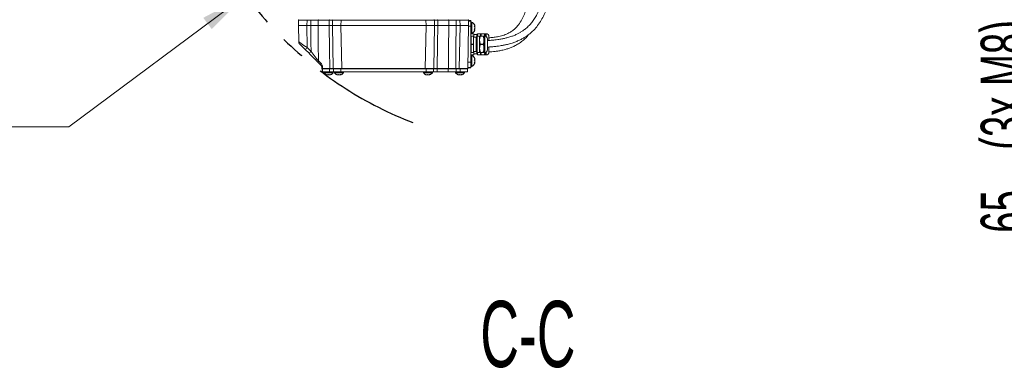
# Model space of a CAD drawing. Header units: millimetres. Extents: x 0 to 8410, y 0 to 5940.
# Tile 3 of 256: x 1599 to 2640, y 600 to 968. Entities that reach past the tile are written whole.
import ezdxf

# ---------------------------------------------------------------- set-up
doc = ezdxf.new("R2010")
doc.units = ezdxf.units.MM
doc.header["$LTSCALE"] = 10
doc.linetypes.add('CENTERX2', pattern=[20.32, 12.7, -2.54, 2.54, -2.54])
doc.styles.add('SLDTEXTSTYLE0', font='TXT', dxfattribs={"width": 0.605})
doc.dimstyles.new('SLDDIMSTYLE13', dxfattribs={"dimtxt": 50, "dimasz": 50, "dimexe": 0, "dimexo": 0.0625, "dimgap": 12.5, "dimtad": 0, "dimtih": 1, "dimtoh": 1, "dimdec": 1, "dimrnd": 1e-09, "dimzin": 12, "dimdsep": 46, "dimtxsty": 'SLDTEXTSTYLE0', "dimsah": 1, "dimcen": 0, "dimadec": 0, "dimazin": 0, "dimtfac": 1, "dimtofl": 0, "dimtmove": 0, "dimatfit": 3, "dimfxl": 0, "dimfrac": 2, "dimtolj": 1, "dimtzin": 12, "dimarcsym": 0})
doc.dimstyles.new('SLDDIMSTYLE2', dxfattribs={"dimtxt": 50, "dimasz": 50, "dimexe": 0, "dimexo": 0.0625, "dimgap": 12.5, "dimtad": 1, "dimtoh": 1, "dimdec": 1, "dimrnd": 1e-09, "dimzin": 12, "dimdsep": 46, "dimtxsty": 'SLDTEXTSTYLE0', "dimsah": 1, "dimcen": 0.09, "dimadec": 0, "dimazin": 0, "dimtfac": 1, "dimtofl": 0, "dimtmove": 0, "dimatfit": 3, "dimfxl": 0, "dimfrac": 2, "dimtolj": 1, "dimtzin": 12, "dimarcsym": 0})

# ---------------------------------------------------------------- blocks, each defined once
blk = doc.blocks.new('*D44')
at = {"color": 7, "linetype": 'Continuous', "lineweight": 0}
for p, q in [((2158.7, 1232.5), (1837.7, 993.8)), ((1837.7, 993.8), (1650.7, 854.7)), ((1650.7, 854.7), (887.7, 854.7))]:
    blk.add_line(p, q, dxfattribs=at)
blk.add_solid([(1837.7, 993.8), (1793.1, 970), (1802.1, 958)], dxfattribs=at)
at = {"color": 7, "linetype": 'Continuous', "lineweight": 0, "char_height": 50, "attachment_point": 1, "style": 'SLDTEXTSTYLE0'}
for s, insert in [('Smallest circumscribed', (903.5, 995.9)), ('radius axis 1, R', (903.5, 919.2)), ('400', (1377, 919.2))]:
    blk.add_mtext(s, dxfattribs=dict(at, insert=insert))
blk = doc.blocks.new('*D47')
at = {"color": 7, "linetype": 'Continuous', "lineweight": 0}
for p, q in [((2679.9, 1232.5), (2679.9, 1332.5)), ((2410.3, 1232.5), (2694.9, 1232.5)), ((2679.9, 1167.5), (2679.9, 1232.5)), ((2118.6, 1167.5), (2694.9, 1167.5)), ((2679.9, 1167.5), (2679.9, 727.1))]:
    blk.add_line(p, q, dxfattribs=at)
for points in [[(2679.9, 1232.5), (2687.4, 1282.5), (2672.4, 1282.5)], [(2679.9, 1167.5), (2672.4, 1117.5), (2687.4, 1117.5)]]:
    blk.add_solid(points, dxfattribs=at)
at = {"color": 7, "linetype": 'Continuous', "lineweight": 0, "char_height": 50, "attachment_point": 1, "rotation": 90, "style": 'SLDTEXTSTYLE0'}
for s, insert in [(' (3x M8)', (2615.5, 819.3)), ('65', (2615.5, 742.9))]:
    blk.add_mtext(s, dxfattribs=dict(at, insert=insert))

msp = doc.modelspace()

# ---------------------------------------------------------------- linework, layer by layer
at = {"color": 7, "linetype": 'Continuous', "lineweight": 0}
for p, q in [((1893.705382, 962.013995), (1893.801524, 967.522716)), ((1893.705382, 962.013995), (1902.703984, 962.013995)), ((1894.008412, 944.652264), (1893.705382, 962.013995)), ((1906.868591, 962.013995), (1902.703984, 962.013995)), ((1926.105856, 962.013995), (1914.551212, 962.013995)), ((1929.705365, 962.013995), (1929.801522, 967.522716)), ((1929.705365, 962.013995), (1938.703998, 962.013995)), ((1930.499731, 916.505282), (1929.705365, 962.013995)), ((2028.706743, 962.013995), (1938.703998, 962.013995)), ((2028.706743, 962.013995), (2037.705368, 962.013995)), ((2037.705368, 962.013995), (2036.91101, 916.505282)), ((2037.609211, 967.522716), (2037.705368, 962.013995)), ((2052.859521, 962.013995), (2041.30487, 962.013995)), ((2064.706742, 962.013995), (2060.542143, 962.013995)), ((2064.706742, 962.013995), (2073.705367, 962.013995)), ((2073.705367, 962.013995), (2072.911008, 916.505282)), ((2073.609209, 967.522716), (2073.705367, 962.013995)), ((2076.205364, 967.01399), (2073.61809, 967.01399)), ((2076.205364, 967.01399), (2076.205364, 966.418629)), ((2076.205364, 966.418629), (2076.205364, 961.021726)), ((2077.205366, 965.514009), (2076.205364, 965.514009)), ((2076.205364, 961.021726), (2076.205364, 923.006271)), ((2077.205366, 959.513997), (2077.205366, 965.514009)), ((2077.205366, 953.513985), (2077.205366, 959.513997)), ((2079.841613, 961.185162), (2080.090916, 961.185162)), ((2076.205364, 953.513985), (2077.205366, 953.513985)), ((2079.20537, 953.213995), (2076.205364, 953.213995)), ((2076.305366, 950.61401), (2078.855364, 950.61401)), ((2078.955366, 950.513994), (2078.955366, 942.014014)), ((2081.850371, 949.613993), (2078.955366, 949.613993)), ((2079.20537, 949.613993), (2079.20537, 953.213995)), ((2082.435368, 952.214008), (2079.20537, 952.214008)), ((2079.798049, 957.764005), (2080.084054, 957.811867)), ((2080.084054, 957.842832), (2079.85439, 957.842832)), ((2082.040368, 949.994003), (2081.850371, 949.613993)), ((2081.850371, 934.414004), (2081.850371, 949.613993)), ((2082.230366, 949.613993), (2082.040368, 949.994003)), ((2082.040368, 949.994003), (2082.040368, 934.033995)), ((2082.25037, 949.613993), (2082.230366, 949.613993)), ((2082.230366, 949.613993), (2082.230366, 935.432201)), ((2082.440368, 949.994003), (2082.25037, 949.613993)), ((2082.25037, 934.414004), (2082.25037, 949.613993)), ((2082.625366, 952.593987), (2082.435368, 952.214008)), ((2082.435368, 949.983989), (2082.435368, 952.214008)), ((2082.630365, 949.613993), (2082.440368, 949.994003)), ((2082.440368, 949.994003), (2082.440368, 934.033995)), ((2082.81537, 952.214008), (2082.625366, 952.593987)), ((2082.625366, 952.593987), (2082.625366, 949.624007)), ((2082.640371, 949.613993), (2082.630365, 949.613993)), ((2082.630365, 949.613993), (2082.630365, 935.432201)), ((2085.390365, 950.61401), (2082.640371, 950.61401)), ((2082.640371, 950.61401), (2082.640371, 933.413987)), ((2082.835368, 952.214008), (2082.81537, 952.214008)), ((2082.81537, 952.214008), (2082.81537, 950.847452)), ((2082.81537, 950.847452), (2082.81537, 950.61401)), ((2083.025365, 952.593987), (2082.835368, 952.214008)), ((2082.835368, 950.61401), (2082.835368, 952.214008)), ((2083.21537, 952.214008), (2083.025365, 952.593987)), ((2083.025365, 952.593987), (2083.025365, 950.61401)), ((2083.225368, 952.214008), (2083.21537, 952.214008)), ((2083.21537, 952.214008), (2083.21537, 950.847452)), ((2083.21537, 950.847452), (2083.21537, 950.61401)), ((2086.225367, 953.213995), (2083.225368, 953.213995)), ((2083.225368, 953.213995), (2083.225368, 950.61401)), ((2085.390365, 950.61401), (2085.390365, 946.314012)), ((2086.225367, 950.616424), (2086.225367, 953.213995)), ((2086.368761, 950.61401), (2089.031971, 950.61401)), ((2087.425365, 953.213995), (2086.598291, 950.61401)), ((2090.065366, 953.213995), (2087.425365, 953.213995)), ((2090.890369, 950.61401), (2090.010366, 950.61401)), ((2090.010366, 950.61401), (2090.010366, 946.314012)), ((2090.065366, 953.213995), (2090.887851, 950.628435)), ((2092.225364, 953.213995), (2091.265364, 953.213995)), ((2091.265364, 950.588321), (2091.265364, 953.213995)), ((2093.640371, 947.864001), (2093.640371, 936.163997)), ((2095.22537, 950.214004), (2095.22537, 946.113413)), ((2078.955366, 942.014014), (2078.955366, 933.514004)), ((2085.390365, 946.314012), (2085.390365, 937.713986)), ((2085.390365, 937.713986), (2085.390365, 933.413987)), ((2090.010366, 946.314012), (2090.010366, 937.713986)), ((2090.010366, 937.713986), (2090.010366, 933.413987)), ((2095.22537, 939.094399), (2095.22537, 933.813994)), ((1904.97206, 932.497864), (1900.992288, 936.477636)), ((2079.20537, 930.814003), (2076.205364, 930.814003)), ((2077.205366, 930.514013), (2076.205364, 930.514013)), ((2078.855364, 933.413987), (2076.305366, 933.413987)), ((2077.205366, 923.30504), (2077.205366, 930.514013)), ((2078.955366, 934.414004), (2081.850371, 934.414004)), ((2079.20537, 930.814003), (2079.20537, 934.414004)), ((2079.20537, 931.81399), (2082.435368, 931.81399)), ((2081.850371, 934.414004), (2082.040368, 934.033995)), ((2082.040368, 934.033995), (2082.230366, 934.414004)), ((2082.230366, 935.432201), (2082.230366, 934.414004)), ((2082.230366, 934.414004), (2082.25037, 934.414004)), ((2082.25037, 934.414004), (2082.440368, 934.033995)), ((2082.435368, 931.81399), (2082.435368, 934.044009)), ((2082.435368, 931.81399), (2082.625366, 931.434011)), ((2082.440368, 934.033995), (2082.630365, 934.414004)), ((2082.625366, 934.403991), (2082.625366, 931.434011)), ((2082.625366, 931.434011), (2082.81537, 931.81399)), ((2082.630365, 935.432201), (2082.630365, 934.414004)), ((2082.630365, 934.414004), (2082.640371, 934.414004)), ((2082.640371, 933.413987), (2085.390365, 933.413987)), ((2082.81537, 933.413987), (2082.81537, 931.81399)), ((2082.81537, 931.81399), (2082.835368, 931.81399)), ((2082.835368, 931.81399), (2082.835368, 933.413987)), ((2082.835368, 931.81399), (2083.025365, 931.434011)), ((2083.025365, 933.413987), (2083.025365, 931.434011)), ((2083.025365, 931.434011), (2083.21537, 931.81399)), ((2083.21537, 933.413987), (2083.21537, 931.81399)), ((2083.21537, 931.81399), (2083.225368, 931.81399)), ((2083.225368, 933.413987), (2083.225368, 930.814003)), ((2083.225368, 930.814003), (2086.225367, 930.814003)), ((2086.225367, 930.814003), (2086.225367, 933.388387)), ((2089.031971, 933.413987), (2086.368761, 933.413987)), ((2090.065366, 930.814003), (2087.425365, 930.814003)), ((2090.010366, 933.413987), (2090.890369, 933.413987)), ((2091.265364, 930.814003), (2091.265364, 933.439677)), ((2091.265364, 930.814003), (2092.225364, 930.814003)), ((2072.919889, 917.014008), (2076.205364, 917.014008)), ((2076.205364, 923.006271), (2076.205364, 917.609369)), ((2076.205364, 918.513989), (2077.205366, 918.513989)), ((2076.205364, 917.609369), (2076.205364, 917.014008)), ((2077.205366, 918.513989), (2077.205366, 923.30504)), ((2080.253093, 922.443157), (2079.955241, 922.443157)), ((1918.705373, 916.013991), (1918.705373, 913.014)), ((1918.705373, 916.013991), (1919.257088, 916.013991)), ((1918.705373, 913.014), (1919.257088, 913.014)), ((1919.257088, 916.013991), (1926.745369, 916.013991)), ((1919.257088, 913.014), (1926.745369, 913.014)), ((1920.955374, 913.014), (1920.955374, 912.014013)), ((1920.955374, 912.014013), (1930.455371, 912.014013)), ((1926.745369, 916.013991), (1930.705367, 916.013991)), ((1926.745369, 913.014), (1930.705367, 913.014)), ((1927.554025, 910.059755), (1927.554025, 909.806942)), ((1927.806182, 909.807419), (1927.622839, 909.739678)), ((1930.455371, 912.014013), (1930.455371, 913.014)), ((1930.705367, 916.013991), (1930.705367, 913.014)), ((1930.705367, 916.013991), (1938.705369, 916.013991)), ((1930.705367, 913.014), (1938.705369, 913.014)), ((1931.955366, 913.014), (1931.955366, 912.014013)), ((1931.955366, 912.014013), (1941.455363, 912.014013)), ((1938.554032, 910.059755), (1938.554032, 909.806942)), ((1938.806175, 909.807419), (1938.622831, 909.739678)), ((1938.705369, 916.013991), (2028.705372, 916.013991)), ((1938.705369, 913.014), (2028.705372, 913.014)), ((1941.455363, 912.014013), (1941.455363, 913.014)), ((2025.955363, 913.014), (2025.955363, 912.014013)), ((2025.955363, 912.014013), (2035.455367, 912.014013)), ((2028.705372, 916.013991), (2036.705366, 916.013991)), ((2028.705372, 913.014), (2036.705366, 913.014)), ((2032.554029, 910.059755), (2032.554029, 909.806942)), ((2032.806172, 909.807419), (2032.622843, 909.739678)), ((2035.455367, 912.014013), (2035.455367, 913.014)), ((2036.705366, 916.013991), (2036.705366, 913.014)), ((2036.705366, 916.013991), (2040.665365, 916.013991)), ((2036.705366, 913.014), (2040.665365, 913.014)), ((2040.665365, 916.013991), (2052.090733, 916.013991)), ((2040.665365, 913.014), (2052.090733, 913.014)), ((2052.090733, 916.013991), (2060.542858, 916.013991)), ((2052.090733, 913.014), (2060.542858, 913.014)), ((2059.955365, 913.014), (2059.955365, 912.014013)), ((2059.955365, 912.014013), (2069.455369, 912.014013)), ((2060.542858, 916.013991), (2064.705371, 916.013991)), ((2060.542858, 913.014), (2064.705371, 913.014)), ((2064.705371, 916.013991), (2072.705364, 916.013991)), ((2064.705371, 913.014), (2072.705364, 913.014)), ((2066.554031, 910.059755), (2066.554031, 909.806942)), ((2066.806181, 909.807419), (2066.622837, 909.739678)), ((2069.455369, 912.014013), (2069.455369, 913.014)), ((2072.705364, 916.013991), (2072.705364, 913.014))]:
    msp.add_line(p, q, dxfattribs=at)
at = {"color": 8, "linetype": 'Continuous', "lineweight": 0}
for p, q in [((1902.800156, 967.522716), (1902.703984, 962.013995)), ((1902.703984, 962.013995), (1903.113617, 938.546603)), ((1902.800156, 967.522716), (1902.800156, 968.014007)), ((1906.913652, 967.522716), (1902.800156, 967.522716)), ((1906.913652, 967.522716), (1906.913652, 968.014007)), ((1914.599164, 967.522716), (1914.551212, 962.013995)), ((1926.198556, 967.522716), (1914.599164, 967.522716)), ((1926.105856, 962.013995), (1926.198556, 967.522716)), ((1938.800155, 967.522716), (1938.703998, 962.013995)), ((1938.703998, 962.013995), (1939.498349, 916.505282)), ((1938.800155, 968.014007), (1938.800155, 967.522716)), ((2028.610586, 967.522716), (1938.800155, 967.522716)), ((2027.912377, 916.505282), (2028.706743, 962.013995)), ((2028.610586, 968.014007), (2028.610586, 967.522716)), ((2028.706743, 962.013995), (2028.610586, 967.522716)), ((2041.212185, 967.522716), (2041.30487, 962.013995)), ((2052.811569, 967.522716), (2041.212185, 967.522716)), ((2052.859521, 962.013995), (2052.811569, 967.522716)), ((2060.497082, 968.014007), (2060.497082, 967.522716)), ((2064.610584, 967.522716), (2060.497082, 967.522716)), ((2063.912383, 916.505282), (2064.706742, 962.013995)), ((2064.610584, 968.014007), (2064.610584, 967.522716)), ((2064.706742, 962.013995), (2064.610584, 967.522716)), ((2076.205364, 966.418629), (2073.628484, 966.418629)), ((2076.205364, 961.021726), (2073.688044, 961.021726)), ((2076.305366, 950.564002), (2076.305366, 950.61401)), ((2078.855364, 950.564002), (2076.305366, 950.564002)), ((2076.305366, 950.564002), (2076.305366, 942.063992)), ((2078.855364, 950.564002), (2078.855364, 950.61401)), ((2078.855364, 942.063992), (2078.855364, 950.564002)), ((2089.031971, 950.564002), (2086.368761, 950.564002)), ((2090.890369, 933.413987), (2090.890369, 950.61401)), ((2092.225364, 950.268214), (2092.225364, 953.213995)), ((1903.113617, 938.546603), (1907.09339, 934.566831)), ((2076.305366, 941.964005), (2076.305366, 942.063992)), ((2076.305366, 942.063992), (2078.855364, 942.063992)), ((2076.305366, 941.964005), (2076.305366, 933.463996)), ((2078.855364, 941.964005), (2076.305366, 941.964005)), ((2078.855364, 941.964005), (2078.855364, 942.063992)), ((2078.855364, 933.463996), (2078.855364, 941.964005)), ((2086.368761, 942.063992), (2089.031971, 942.063992)), ((2089.031971, 941.964005), (2086.368761, 941.964005)), ((2076.305366, 933.463996), (2078.855364, 933.463996)), ((2076.305366, 933.413987), (2076.305366, 933.463996)), ((2078.855364, 933.413987), (2078.855364, 933.463996)), ((2086.368761, 933.463996), (2089.031971, 933.463996)), ((2092.225364, 930.814003), (2092.225364, 933.759784)), ((1914.878576, 924.470936), (1917.496263, 921.940034)), ((1919.311954, 917.8021), (1919.334813, 916.505282)), ((2076.205364, 917.609369), (2072.930283, 917.609369)), ((2076.205364, 923.006271), (2073.024488, 923.006271)), ((1919.257088, 916.013991), (1919.257088, 913.014)), ((1919.334813, 916.505282), (1926.871403, 916.505282)), ((1926.745369, 916.013991), (1926.745369, 913.014)), ((1938.705369, 916.013991), (1938.705369, 913.014)), ((1939.498349, 916.505282), (2027.912377, 916.505282)), ((1939.498349, 916.013991), (1939.498349, 916.505282)), ((2027.912377, 916.013991), (2027.912377, 916.505282)), ((2028.705372, 916.013991), (2028.705372, 913.014)), ((2040.539338, 916.505282), (2052.462524, 916.505282)), ((2040.665365, 916.013991), (2040.665365, 913.014)), ((2052.090733, 916.013991), (2052.090733, 913.014)), ((2060.169062, 916.505282), (2060.169062, 916.013991)), ((2060.169062, 916.505282), (2063.912383, 916.505282)), ((2060.542858, 916.013991), (2060.542858, 913.014)), ((2063.912383, 916.505282), (2063.912383, 916.013991)), ((2064.705371, 916.013991), (2064.705371, 913.014))]:
    msp.add_line(p, q, dxfattribs=at)
at = {"color": 8, "linetype": 'Continuous', "lineweight": 0, "flags": 128}
for points in [[(1906.868591, 962.013995), (1906.893476, 965.05556), (1906.913652, 967.522716)], [(1907.09339, 934.566831), (1907.018616, 943.687653), (1906.868591, 962.013995)], [(1914.551212, 962.013995), (1914.725407, 942.01759), (1914.878576, 924.470936)], [(1926.871403, 916.505282), (1926.543339, 936.010396), (1926.105856, 962.013995)], [(1926.51832, 968.014007), (1926.456614, 968.004589), (1926.397233, 967.976784), (1926.342382, 967.931544), (1926.294162, 967.870628), (1926.254361, 967.796301), (1926.224469, 967.711364), (1926.205634, 967.619007), (1926.198556, 967.522716)], [(2041.30487, 962.013995), (2040.968447, 942.01759), (2040.539338, 916.505282)], [(2040.892406, 968.014007), (2040.954119, 968.004589), (2041.013508, 967.976784), (2041.068352, 967.931544), (2041.116579, 967.870628), (2041.15638, 967.796301), (2041.186257, 967.711364), (2041.205099, 967.619007), (2041.212185, 967.522716)], [(2052.462524, 916.505282), (2052.632927, 936.010396), (2052.859521, 962.013995)], [(2060.542143, 962.013995), (2060.353472, 938.97224), (2060.169062, 916.505282)], [(2060.497082, 967.522716), (2060.517265, 965.05556), (2060.542143, 962.013995)], [(2076.305366, 950.564002), (2076.28586, 950.563048), (2076.2671, 950.560187), (2076.249807, 950.555568), (2076.23466, 950.549369), (2076.222217, 950.54177), (2076.212979, 950.533127), (2076.207286, 950.523739), (2076.205364, 950.513994)], [(2078.955366, 950.513994), (2078.953444, 950.523739), (2078.947759, 950.533127), (2078.938513, 950.54177), (2078.926078, 950.549369), (2078.910923, 950.555568), (2078.893638, 950.560187), (2078.874877, 950.563048), (2078.855364, 950.564002)], [(2076.305366, 942.063992), (2076.28586, 942.063039), (2076.2671, 942.060207), (2076.249807, 942.055558), (2076.23466, 942.049359), (2076.222217, 942.04179), (2076.212979, 942.033147), (2076.207286, 942.023759), (2076.205364, 942.014014)], [(2076.305366, 941.964005), (2076.28586, 941.964959), (2076.2671, 941.96779), (2076.249807, 941.97244), (2076.23466, 941.978638), (2076.222217, 941.986208), (2076.212979, 941.994851), (2076.207286, 942.004239), (2076.205364, 942.014014)], [(2078.955366, 942.014014), (2078.953444, 942.023759), (2078.947759, 942.033147), (2078.938513, 942.04179), (2078.926078, 942.049359), (2078.910923, 942.055558), (2078.893638, 942.060207), (2078.874877, 942.063039), (2078.855364, 942.063992)], [(2078.855364, 941.964005), (2078.874877, 941.964959), (2078.893638, 941.96779), (2078.910923, 941.97244), (2078.926078, 941.978638), (2078.938513, 941.986208), (2078.947759, 941.994851), (2078.953444, 942.004239), (2078.955366, 942.014014)], [(2076.205364, 933.514004), (2076.207286, 933.504259), (2076.212979, 933.494871), (2076.222217, 933.486228), (2076.23466, 933.478658), (2076.249807, 933.47243), (2076.2671, 933.46781), (2076.28586, 933.464949), (2076.305366, 933.463996)], [(2078.955366, 933.514004), (2078.953444, 933.504259), (2078.947759, 933.494871), (2078.938513, 933.486228), (2078.926078, 933.478658), (2078.910923, 933.47243), (2078.893638, 933.46781), (2078.874877, 933.464949), (2078.855364, 933.463996)], [(1927.1899, 916.013991), (1927.128433, 916.023408), (1927.06929, 916.051214), (1927.014663, 916.096454), (1926.966621, 916.15737), (1926.926984, 916.231697), (1926.897212, 916.316633), (1926.878451, 916.408991), (1926.871403, 916.505282)], [(2040.539338, 916.505282), (2040.532282, 916.408991), (2040.513514, 916.316633), (2040.483757, 916.231697), (2040.444112, 916.15737), (2040.396071, 916.096454), (2040.341451, 916.051214), (2040.282293, 916.023408), (2040.220833, 916.013991)]]:
    msp.add_lwpolyline(points, dxfattribs=at)
at = {"color": 7, "linetype": 'Continuous', "lineweight": 0, "flags": 128}
for points in [[(1900.992288, 936.477636), (1899.801059, 937.668895), (1898.655637, 938.814317), (1897.600039, 939.869886), (1896.674826, 940.795099), (1895.915552, 941.554373), (1895.351364, 942.11856), (1895.003958, 942.465996), (1894.886627, 942.583298)], [(1917.598872, 919.871067), (1916.317417, 921.152507), (1915.067955, 922.40197)], [(1918.499722, 916.505282), (1918.481975, 917.522286), (1918.477087, 917.8021)]]:
    msp.add_lwpolyline(points, dxfattribs=at)
at = {"color": 7, "linetype": 'CENTERX2', "lineweight": 30}
msp.add_arc((2158.705367, 1232.513999), 400, 203.675236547, 248.911546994, dxfattribs=at)
at = {"color": 7, "linetype": 'Continuous', "lineweight": 0}
for centre, radius, start, end in [((1894.301446, 967.513999), 0.5, 90, 179), ((1930.301446, 967.513999), 0.5, 90, 179), ((2037.109288, 967.513999), 0.5, 1, 90), ((2073.109288, 967.513999), 0.5, 1, 90), ((2073.806386, 959.39461), 7, 30.397152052, 60.950252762), ((2076.305367, 950.513999), 0.1, 90, 180), ((2073.806386, 959.633388), 7, 299.049747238, 329.173243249), ((2078.855367, 950.513999), 0.1, 0, 90), ((2090.890367, 947.863999), 2.75, 0, 90), ((2092.225367, 950.213999), 3, 0, 90), ((1897.007961, 944.704614), 3, 181, 225), ((2076.305367, 933.513999), 0.1, 179.999999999, 270), ((2073.806386, 924.39461), 7, 22.926249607, 60.950252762), ((2078.855367, 933.513999), 0.1, 270, 0), ((2090.890367, 936.163999), 2.75, 270, 0), ((2092.225367, 933.813999), 3, 270, 0), ((2073.806386, 924.633388), 7, 299.049747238, 337.166507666), ((1918.999649, 916.513999), 0.5, 181, 270), ((1925.970201, 915.308151), 6, 213.300176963, 246.773210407), ((1925.440533, 915.308151), 6, 293.273512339, 326.699823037), ((1930.999649, 916.513999), 0.5, 181, 270), ((1936.970201, 915.308151), 6, 213.300176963, 246.773210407), ((1936.440533, 915.308151), 6, 293.273512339, 326.699823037), ((2030.970201, 915.308151), 6, 213.300176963, 246.773210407), ((2030.440533, 915.308151), 6, 293.273512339, 326.699823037), ((2036.411086, 916.513999), 0.5, 270, 359), ((2064.970201, 915.308151), 6, 213.300176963, 246.773210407), ((2064.440533, 915.308151), 6, 293.273512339, 326.699823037), ((2072.411086, 916.513999), 0.5, 270, 359)]:
    msp.add_arc(centre, radius, start, end, dxfattribs=at)
at = {"color": 8, "linetype": 'Continuous', "lineweight": 0}
for centre, radius, start, end in [((1915.048426, 967.567246), 0.451464, 98.276863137, 185.660547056), ((2052.362317, 967.567253), 0.451455, 354.338376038, 81.724213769), ((1860.366175, 980.253932), 59.72307, 312.862520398, 315.705597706), ((1864.294236, 976.327179), 59.797109, 312.864280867, 315.703837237), ((1916.556183, 923.581342), 1.898879, 152.064081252, 218.395688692), ((1919.083298, 920.981714), 1.85393, 148.874623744, 216.803836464), ((1918.894521, 934.986531), 17.1895, 268.60847964, 271.39152036), ((1919.776624, 916.451605), 0.44506, 173.072890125, 259.504819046), ((2052.012901, 916.461174), 0.451781, 278.181647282, 5.602819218)]:
    msp.add_arc(centre, radius, start, end, dxfattribs=at)
for centre, major_axis, ratio, start_param, end_param in [((1902.802741, 967.513999), (9.001219, -0.008726), 0.0009691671, 1.5710849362, 3.1415766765), ((1938.802741, 967.513999), (9.001219, -0.008726), 0.0009691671, 1.5710849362, 3.1415766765), ((2028.607994, 967.513999), (9.001219, 0.008726), 0.0009691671, 0.0000159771, 1.5705077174), ((2064.607994, 967.513999), (9.001219, 0.008726), 0.0009691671, 0.0000159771, 1.5705077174), ((1903.115482, 938.597093), (9.107033, -6.055284), 0.003939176, 3.1443121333, 4.7148038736), ((1939.500944, 916.513999), (9.001219, 0.008726), 0.0009691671, 3.1416086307, 4.712100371), ((2027.909791, 916.513999), (9.001219, -0.008726), 0.0009691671, 4.7126775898, 6.2831693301), ((2063.909791, 916.513999), (9.001219, -0.008726), 0.0009691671, 4.7126775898, 6.2831693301)]:
    msp.add_ellipse(centre, major_axis=major_axis, ratio=ratio, start_param=start_param, end_param=end_param, dxfattribs=at)
at = {"color": 7, "linetype": 'Continuous', "lineweight": 0}
for points, knots in [([(2164.605368, 1102.142041), (2164.566239, 1101.403886), (2164.456145, 1099.327012), (2164.265717, 1095.818792), (2164.03403, 1091.528751), (2163.808689, 1087.281309), (2163.60571, 1083.346899), (2163.437184, 1080.002163), (2163.286107, 1076.927913), (2163.131267, 1073.722228), (2162.951557, 1069.957126), (2162.752173, 1065.775388), (2162.557476, 1061.757345), (2162.388917, 1058.374155), (2162.24797, 1055.630907), (2162.112437, 1053.074885), (2161.961704, 1050.372807), (2161.781746, 1047.392417), (2161.503298, 1043.229798), (2161.10151, 1038.143242), (2160.539389, 1032.379158), (2159.907992, 1026.921714), (2159.230241, 1021.819678), (2158.506836, 1016.969835), (2157.82343, 1012.849321), (2157.143216, 1009.098506), (2156.443492, 1005.529944), (2155.595757, 1001.577928), (2154.646235, 997.57832), (2153.708999, 994.015432), (2152.835552, 990.965987), (2151.819072, 987.668275), (2150.440204, 983.615931), (2148.528563, 978.740496), (2146.228113, 973.80826), (2143.589911, 969.195761), (2140.751876, 965.227132), (2137.71056, 961.77266), (2134.527991, 958.825886), (2131.411764, 956.475795), (2128.408624, 954.576876), (2125.372645, 952.945639), (2122.010125, 951.443967), (2118.299953, 950.08233), (2114.540454, 948.965382), (2110.699061, 948.054978), (2107.423547, 947.440891), (2104.338457, 946.969372), (2101.261799, 946.584359), (2097.619405, 946.226695), (2094.999719, 946.055283), (2093.640371, 945.966338)], [0, 0, 0, 0, 0.0106878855, 0.0300714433, 0.0509067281, 0.0732174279, 0.0923642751, 0.1090223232, 0.1229649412, 0.1384390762, 0.1574611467, 0.1802675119, 0.2025608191, 0.219492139, 0.2328118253, 0.2454235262, 0.2596772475, 0.2754654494, 0.2926724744, 0.3259502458, 0.3569646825, 0.3858116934, 0.4148922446, 0.4404574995, 0.4657090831, 0.48316116, 0.5029409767, 0.525264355, 0.5493655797, 0.5703002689, 0.585718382, 0.6014149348, 0.6269301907, 0.6559796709, 0.6870455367, 0.7154684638, 0.7416643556, 0.7647037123, 0.7877364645, 0.8086879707, 0.8240846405, 0.8411375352, 0.859902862, 0.8782938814, 0.8989028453, 0.9168913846, 0.9354654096, 0.9470848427, 0.9620065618, 0.9802853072, 1, 1, 1, 1]), ([(2093.640371, 939.052944), (2093.924367, 939.067105), (2095.866251, 939.16393), (2099.196173, 939.43903), (2103.354285, 939.878172), (2106.692421, 940.342898), (2109.284419, 940.776798), (2111.257833, 941.15534), (2113.024775, 941.529868), (2114.918258, 941.971494), (2117.216692, 942.572587), (2120.198239, 943.461604), (2123.712186, 944.697156), (2127.476428, 946.303318), (2130.967015, 948.091066), (2134.380782, 950.15283), (2137.645205, 952.493637), (2140.823222, 955.204433), (2144.283626, 958.683119), (2147.941346, 963.224897), (2151.458629, 968.885456), (2154.368528, 974.818174), (2156.486267, 980.073508), (2157.973137, 984.313404), (2158.936102, 987.321157), (2159.715331, 989.925576), (2160.451667, 992.536242), (2161.258213, 995.587016), (2162.128006, 999.13532), (2163.04069, 1003.200471), (2163.97253, 1007.795572), (2164.900566, 1012.959379), (2165.754742, 1018.449439), (2166.436679, 1023.615633), (2166.919504, 1027.8867), (2167.273038, 1031.345052), (2167.563975, 1034.422479), (2167.847548, 1037.637088), (2168.134954, 1041.113734), (2168.444324, 1045.109321), (2168.767758, 1049.597394), (2169.070589, 1054.170493), (2169.317316, 1058.306275), (2169.512166, 1061.875324), (2169.678675, 1065.160359), (2169.836733, 1068.496793), (2169.992341, 1071.970772), (2170.161221, 1075.917825), (2170.35812, 1080.591456), (2170.617803, 1086.162231), (2170.944534, 1092.353691), (2171.187167, 1096.689382), (2171.310207, 1098.88803)], [0, 0, 0, 0, 0.0039820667, 0.027228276, 0.046722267, 0.0624440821, 0.0743361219, 0.0834676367, 0.0905537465, 0.0996121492, 0.1106871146, 0.1238427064, 0.1432793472, 0.1631129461, 0.1817705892, 0.1992053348, 0.2204389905, 0.2399871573, 0.2603286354, 0.2929861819, 0.3272721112, 0.3619367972, 0.3950841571, 0.4155447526, 0.4321276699, 0.444533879, 0.4582131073, 0.4747185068, 0.4941409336, 0.515732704, 0.540330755, 0.5679494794, 0.5982572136, 0.6275426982, 0.6495381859, 0.6654159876, 0.6816217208, 0.6975312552, 0.7153762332, 0.7355505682, 0.7592476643, 0.7843073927, 0.8051425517, 0.8216561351, 0.8379654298, 0.8542463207, 0.8712478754, 0.8892689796, 0.9123184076, 0.9393026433, 0.9692201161, 1, 1, 1, 1]), ([(2150.460679, 1103.013997), (2150.302644, 1101.097695), (2149.976997, 1097.148953), (2149.518512, 1091.568463), (2149.134346, 1086.890839), (2148.862764, 1083.565735), (2148.678352, 1081.280045), (2148.522217, 1079.320895), (2148.359575, 1077.245739), (2148.174065, 1074.819335), (2147.972409, 1072.089605), (2147.768065, 1069.197737), (2147.442988, 1064.373011), (2147.060754, 1058.035834), (2146.628825, 1051.231405), (2146.224429, 1045.749504), (2145.827025, 1040.987727), (2145.330427, 1035.746583), (2144.734702, 1030.154481), (2144.128101, 1024.845032), (2143.573176, 1020.156745), (2143.075047, 1016.247091), (2142.566501, 1012.580845), (2141.981536, 1008.731252), (2141.166313, 1003.922283), (2140.109712, 998.531133), (2138.860171, 993.010899), (2137.601831, 988.017479), (2136.197453, 983.05224), (2134.469855, 977.856905), (2132.246903, 972.335943), (2129.420626, 966.727825), (2126.183451, 961.956665), (2122.835842, 958.419605), (2119.727243, 955.95462), (2115.918992, 953.650824), (2111.261275, 951.662776), (2106.753291, 950.441334), (2103.224891, 949.786417), (2100.785889, 949.442665), (2098.4033, 949.19684), (2096.560383, 949.046034), (2095.500359, 948.993987), (2095.22537, 948.980485)], [0, 0, 0, 0, 0.030793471, 0.0634531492, 0.0893401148, 0.1056175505, 0.1166634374, 0.1259269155, 0.1369881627, 0.1499359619, 0.1648831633, 0.1808780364, 0.1965116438, 0.2427973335, 0.2837384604, 0.3082788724, 0.33406811, 0.363315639, 0.3963098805, 0.4293768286, 0.4539677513, 0.4767229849, 0.4968621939, 0.5176945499, 0.5438474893, 0.5809460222, 0.6129626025, 0.642387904, 0.671255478, 0.7035799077, 0.7387887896, 0.7763697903, 0.8143476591, 0.838781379, 0.8611211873, 0.8822337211, 0.9130011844, 0.9437161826, 0.9573694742, 0.9705054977, 0.9830775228, 0.9956100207, 1, 1, 1, 1]), ([(1906.868591, 962.013995), (1907.538513, 962.013995), (1909.326284, 962.013995), (1912.139086, 962.013995), (1913.747172, 962.013995), (1914.551212, 962.013995)], [0, 0, 0, 0, 0.2305613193, 0.6152819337, 1, 1, 1, 1]), ([(1926.105856, 962.013995), (1926.593928, 962.013995), (1927.896414, 962.013995), (1929.368942, 962.013995), (1929.593224, 962.013995), (1929.705365, 962.013995)], [0, 0, 0, 0, 0.230560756, 0.6152812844, 1, 1, 1, 1]), ([(2037.705368, 962.013995), (2037.74705, 962.013995), (2037.858281, 962.013995), (2038.934594, 962.013995), (2040.514773, 962.013995), (2041.30487, 962.013995)], [0, 0, 0, 0, 0.2305624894, 0.6152774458, 1, 1, 1, 1]), ([(2052.859521, 962.013995), (2053.320297, 962.013995), (2054.549955, 962.013995), (2057.17709, 962.013995), (2059.420463, 962.013995), (2060.542143, 962.013995)], [0, 0, 0, 0, 0.2305574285, 0.615280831, 1, 1, 1, 1]), ([(2079.798049, 963.014012), (2079.945941, 962.744538), (2080.202185, 962.277637), (2080.371679, 961.705468), (2080.377654, 961.346871), (2080.23463, 961.175469), (2080.021082, 961.177699), (2079.852735, 961.242832), (2079.798049, 961.263989)], [0, 0, 0, 0, 0.2355684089, 0.408155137, 0.581151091, 0.7450790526, 0.9171909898, 1, 1, 1, 1]), ([(2079.798049, 961.263989), (2079.945935, 961.04025), (2080.20218, 960.652575), (2080.371671, 959.891681), (2080.377651, 959.186872), (2080.234653, 958.52431), (2080.021087, 958.059841), (2079.852742, 957.83655), (2079.798049, 957.764005)], [0, 0, 0, 0, 0.2355494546, 0.4081388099, 0.5811372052, 0.7450659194, 0.9171747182, 1, 1, 1, 1]), ([(2080.196029, 957.830583), (2080.256731, 957.790531), (2080.378281, 957.710331), (2080.375984, 957.351391), (2080.235107, 956.863537), (2080.021023, 956.396046), (2079.852722, 956.107687), (2079.798049, 956.014012)], [0, 0, 0, 0, 0.22576744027, 0.45207263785, 0.66652249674, 0.89166851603, 1, 1, 1, 1]), ([(2085.390365, 950.61401), (2085.429495, 950.61401), (2085.508869, 950.61401), (2085.958712, 950.61401), (2086.286394, 950.61401), (2086.368761, 950.61401)], [0, 0, 0, 0, 0.421259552, 0.8545278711, 1, 1, 1, 1]), ([(2086.368761, 950.564002), (2086.148323, 950.002958), (2085.703509, 948.870847), (2085.421714, 947.429381), (2085.397569, 946.570315), (2085.390365, 946.314012)], [0, 0, 0, 0, 0.4080512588, 0.8233916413, 1, 1, 1, 1]), ([(2086.225367, 953.213995), (2086.228045, 953.213995), (2086.243188, 953.213995), (2086.528098, 953.213995), (2087.123879, 953.213995), (2087.425365, 953.213995)], [0, 0, 0, 0, 0.09596273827, 0.54252658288, 1, 1, 1, 1]), ([(2086.368761, 950.564002), (2086.371735, 950.571639), (2086.377693, 950.586933), (2086.379609, 950.603671), (2086.37623, 950.612677), (2086.371048, 950.613602), (2086.368761, 950.61401)], [0, 0, 0, 0, 0.2709553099, 0.5426458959, 0.7980861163, 1, 1, 1, 1]), ([(2089.031971, 950.61401), (2089.028995, 950.613295), (2089.023029, 950.611862), (2089.021139, 950.599528), (2089.024493, 950.582686), (2089.029682, 950.569721), (2089.031971, 950.564002)], [0, 0, 0, 0, 0.2705455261, 0.5422462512, 0.7981091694, 1, 1, 1, 1]), ([(2090.010366, 950.61401), (2089.971239, 950.61401), (2089.89187, 950.61401), (2089.442033, 950.61401), (2089.11434, 950.61401), (2089.031971, 950.61401)], [0, 0, 0, 0, 0.421259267, 0.854527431, 1, 1, 1, 1]), ([(2089.031971, 950.564002), (2089.252409, 950.002958), (2089.697223, 948.870847), (2089.979017, 947.429381), (2090.003162, 946.570315), (2090.010366, 946.314012)], [0, 0, 0, 0, 0.4080512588, 0.8233916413, 1, 1, 1, 1]), ([(2091.265364, 953.213995), (2091.262686, 953.213995), (2091.247542, 953.213995), (2090.962645, 953.213995), (2090.366856, 953.213995), (2090.065366, 953.213995)], [0, 0, 0, 0, 0.09596272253, 0.54252635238, 1, 1, 1, 1]), ([(2095.070376, 933.907722), (2095.602838, 933.934712), (2097.244151, 934.017905), (2100.154777, 934.267643), (2103.808979, 934.716652), (2107.976671, 935.43), (2112.112225, 936.390041), (2116.077452, 937.608263), (2119.754192, 939.009714), (2123.636768, 940.844488), (2127.738059, 943.291255), (2131.738801, 946.350874), (2135.0224, 949.427775), (2136.760144, 951.581163), (2137.441928, 952.426021)], [0, 0, 0, 0, 0.0329890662, 0.1016887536, 0.1808171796, 0.2610671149, 0.3639124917, 0.4443798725, 0.519418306, 0.6095404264, 0.713254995, 0.8201447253, 0.9294357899, 1, 1, 1, 1]), ([(2085.390365, 946.314012), (2085.50445, 945.229082), (2085.657264, 943.775844), (2086.2249, 942.41012), (2086.368761, 942.063992)], [0, 0, 0, 0, 0.7465606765, 1, 1, 1, 1]), ([(2086.368761, 941.964005), (2086.125605, 941.340414), (2085.633589, 940.078601), (2085.402903, 938.628057), (2085.39202, 937.834627), (2085.390365, 937.713986)], [0, 0, 0, 0, 0.4531078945, 0.9168452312, 1, 1, 1, 1]), ([(2085.390365, 937.713986), (2085.429495, 937.102183), (2085.508869, 935.861139), (2085.95871, 934.4526), (2086.286394, 933.662575), (2086.368761, 933.463996)], [0, 0, 0, 0, 0.4212603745, 0.8545288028, 1, 1, 1, 1]), ([(2086.368761, 941.964005), (2086.371736, 941.972352), (2086.377704, 941.989093), (2086.379604, 942.018109), (2086.376239, 942.044011), (2086.371049, 942.057878), (2086.368761, 942.063992)], [0, 0, 0, 0, 0.2703994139, 0.5423407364, 0.7982183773, 1, 1, 1, 1]), ([(2089.031971, 942.063992), (2089.028994, 942.055646), (2089.023025, 942.038905), (2089.02114, 942.00989), (2089.024491, 941.983987), (2089.029682, 941.97012), (2089.031971, 941.964005)], [0, 0, 0, 0, 0.27040331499, 0.54234342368, 0.79821546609, 1, 1, 1, 1]), ([(2090.010366, 946.314012), (2089.896287, 945.229081), (2089.743481, 943.775841), (2089.175835, 942.41012), (2089.031971, 942.063992)], [0, 0, 0, 0, 0.7465602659, 1, 1, 1, 1]), ([(2089.031971, 941.964005), (2089.275124, 941.340414), (2089.767135, 940.078601), (2089.997849, 938.628058), (2090.008714, 937.834627), (2090.010366, 937.713986)], [0, 0, 0, 0, 0.4531078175, 0.9168452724, 1, 1, 1, 1]), ([(2090.010366, 937.713986), (2089.971239, 937.102184), (2089.89187, 935.86114), (2089.442035, 934.452598), (2089.11434, 933.662575), (2089.031971, 933.463996)], [0, 0, 0, 0, 0.4212600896, 0.8545283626, 1, 1, 1, 1]), ([(1915.067955, 922.40197), (1914.542882, 922.927051), (1913.478999, 923.99095), (1911.43523, 926.03468), (1908.99683, 928.473124), (1906.731402, 930.73852), (1905.378446, 932.091477), (1904.97206, 932.497864)], [0, 0, 0, 0, 0.18184881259, 0.36845535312, 0.62413246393, 0.8871010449, 1, 1, 1, 1]), ([(2079.798049, 927.942221), (2079.94594, 927.65756), (2080.202176, 927.164357), (2080.371683, 926.493433), (2080.377652, 926.019926), (2080.234638, 925.717866), (2080.021069, 925.611702), (2079.852734, 925.615982), (2079.798049, 925.617372)], [0, 0, 0, 0, 0.2355716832, 0.4081508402, 0.5811483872, 0.7450782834, 0.9171859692, 1, 1, 1, 1]), ([(2080.320379, 926.617359), (2080.329981, 926.617951), (2080.393449, 926.621861), (2080.369859, 926.815577), (2080.236827, 927.185956), (2080.020833, 927.59263), (2079.852676, 927.856501), (2079.798049, 927.942221)], [0, 0, 0, 0, 0.0495207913, 0.3273408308, 0.5906004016, 0.8670029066, 1, 1, 1, 1]), ([(2086.368761, 933.413987), (2086.125604, 933.413987), (2085.63358, 933.413987), (2085.402904, 933.413987), (2085.39202, 933.413987), (2085.390365, 933.413987)], [0, 0, 0, 0, 0.4531014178, 0.9168451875, 1, 1, 1, 1]), ([(2087.425365, 930.814003), (2087.092547, 930.814003), (2086.41838, 930.814003), (2086.290245, 930.814003), (2086.225367, 930.814003)], [0, 0, 0, 0, 0.4936716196, 1, 1, 1, 1]), ([(2086.368761, 933.413987), (2086.371736, 933.414702), (2086.377699, 933.416135), (2086.379605, 933.42847), (2086.376236, 933.445311), (2086.371049, 933.458277), (2086.368761, 933.463996)], [0, 0, 0, 0, 0.2705416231, 0.5422435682, 0.7981120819, 1, 1, 1, 1]), ([(2086.593709, 933.539723), (2086.632483, 933.324243), (2086.799925, 932.393718), (2087.153595, 931.500432), (2087.425365, 930.814003)], [0, 0, 0, 0, 0.23156912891, 1, 1, 1, 1]), ([(2089.031971, 933.463996), (2089.028995, 933.456359), (2089.023035, 933.441065), (2089.021136, 933.424327), (2089.024499, 933.41532), (2089.029682, 933.414396), (2089.031971, 933.413987)], [0, 0, 0, 0, 0.2709592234, 0.5426485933, 0.7980832, 1, 1, 1, 1]), ([(2089.031971, 933.413987), (2089.275125, 933.413987), (2089.767144, 933.413987), (2089.997849, 933.413987), (2090.008714, 933.413987), (2090.010366, 933.413987)], [0, 0, 0, 0, 0.4531013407, 0.9168452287, 1, 1, 1, 1]), ([(2090.872383, 933.413987), (2090.840752, 933.240633), (2090.678713, 932.352596), (2090.338869, 931.50009), (2090.065366, 930.814003)], [0, 0, 0, 0, 0.1952109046, 1, 1, 1, 1]), ([(2090.065366, 930.814003), (2090.398184, 930.814003), (2091.072351, 930.814003), (2091.200486, 930.814003), (2091.265364, 930.814003)], [0, 0, 0, 0, 0.4936716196, 1, 1, 1, 1]), ([(1917.598872, 919.871067), (1917.773672, 919.674559), (1918.069485, 919.342008), (1918.364077, 918.649242), (1918.463707, 918.122367), (1918.473739, 917.882247), (1918.477087, 917.8021)], [0, 0, 0, 0, 0.4500393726, 0.7616013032, 0.9204277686, 1, 1, 1, 1]), ([(2079.798049, 925.617372), (2079.945935, 925.434883), (2080.202174, 925.118687), (2080.371673, 924.417998), (2080.377648, 923.729098), (2080.234658, 923.042923), (2080.021078, 922.533449), (2079.852742, 922.273583), (2079.798049, 922.189151)], [0, 0, 0, 0, 0.2355518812, 0.4081372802, 0.5811320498, 0.7450630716, 0.9171703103, 1, 1, 1, 1]), ([(2079.798049, 922.189151), (2079.946286, 922.291649), (2080.203122, 922.469236), (2080.369076, 922.435896), (2080.385892, 922.248696), (2080.290809, 922.01448), (2080.251126, 921.916728)], [0, 0, 0, 0, 0.3341136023, 0.5788845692, 0.8242452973, 1, 1, 1, 1]), ([(2080.320379, 924.514001), (2080.329935, 924.549623), (2080.393128, 924.785193), (2080.380546, 925.25639), (2080.28794, 925.649538), (2080.248764, 925.815856)], [0, 0, 0, 0, 0.0932102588, 0.616391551, 1, 1, 1, 1]), ([(2080.320379, 922.410642), (2080.329938, 922.445651), (2080.393119, 922.67705), (2080.380555, 922.982494), (2080.287941, 923.143878), (2080.248764, 923.212146)], [0, 0, 0, 0, 0.09326231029, 0.61643679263, 1, 1, 1, 1]), ([(1919.695555, 916.013991), (1919.5006, 916.013991), (1919.13339, 916.013991), (1919.004985, 916.013991), (1919.000219, 916.013991), (1918.999656, 916.013991)], [0, 0, 0, 0, 0.4995345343, 0.9409009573, 1, 1, 1, 1]), ([(1923.070638, 910.120582), (1923.224267, 910.01775), (1923.533962, 909.810456), (1923.814561, 909.703859), (1923.839575, 909.775565), (1923.85052, 909.806942)], [0, 0, 0, 0, 0.3563493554, 0.7183493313, 1, 1, 1, 1]), ([(1925.070285, 910.120582), (1925.001151, 910.016982), (1924.861789, 909.80814), (1924.406407, 909.710006), (1923.852187, 909.790302), (1923.397796, 909.954886), (1923.141435, 910.084725), (1923.070638, 910.120582)], [0, 0, 0, 0, 0.2469234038, 0.4977591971, 0.7104350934, 0.9200336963, 1, 1, 1, 1]), ([(1924.655257, 909.80721), (1924.818127, 909.775676), (1925.189262, 909.703818), (1925.519856, 909.772528), (1925.705372, 909.811085)], [0, 0, 0, 0, 0.4388410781, 1, 1, 1, 1]), ([(1927.705018, 910.120582), (1927.481373, 910.016981), (1927.030523, 909.808131), (1926.300412, 909.710008), (1925.675525, 909.790298), (1925.291413, 909.954895), (1925.118139, 910.084725), (1925.070285, 910.120582)], [0, 0, 0, 0, 0.24691342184, 0.4977573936, 0.71043082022, 0.92002754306, 1, 1, 1, 1]), ([(1926.755487, 909.80721), (1926.847861, 909.775651), (1927.057789, 909.703929), (1927.375895, 909.772409), (1927.554025, 909.810757)], [0, 0, 0, 0, 0.4400265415, 1, 1, 1, 1]), ([(1930.99965, 916.013991), (1930.954295, 916.013991), (1930.834636, 916.013991), (1929.688078, 916.013991), (1928.022625, 916.013991), (1927.1899, 916.013991)], [0, 0, 0, 0, 0.2338312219, 0.6169168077, 1, 1, 1, 1]), ([(1927.560209, 909.806942), (1927.558181, 909.808824), (1927.531895, 909.833219), (1927.6023, 909.957811), (1927.68279, 910.085358), (1927.705018, 910.120582)], [0, 0, 0, 0, 0.0570627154, 0.739594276, 1, 1, 1, 1]), ([(1934.070631, 910.120582), (1934.224258, 910.01775), (1934.533949, 909.810455), (1934.814577, 909.703859), (1934.839574, 909.775565), (1934.850513, 909.806942)], [0, 0, 0, 0, 0.3563486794, 0.7183506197, 1, 1, 1, 1]), ([(1936.070292, 910.120582), (1936.001159, 910.016981), (1935.861793, 909.808134), (1935.406389, 909.710007), (1934.852189, 909.7903), (1934.397793, 909.954883), (1934.141427, 910.084725), (1934.070631, 910.120582)], [0, 0, 0, 0, 0.246915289, 0.4977545, 0.7104365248, 0.9200354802, 1, 1, 1, 1]), ([(1935.65525, 909.80721), (1935.818124, 909.775675), (1936.189259, 909.703819), (1936.519853, 909.772528), (1936.705365, 909.811085)], [0, 0, 0, 0, 0.4388557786, 1, 1, 1, 1]), ([(1938.705011, 910.120582), (1938.481367, 910.016981), (1938.030524, 909.808133), (1937.3004, 909.710009), (1936.675541, 909.790293), (1936.291395, 909.954894), (1936.118141, 910.084725), (1936.070292, 910.120582)], [0, 0, 0, 0, 0.24691574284, 0.4977558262, 0.71043848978, 0.92003023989, 1, 1, 1, 1]), ([(1937.755479, 909.80721), (1937.847871, 909.775675), (1938.058391, 909.703819), (1938.377379, 909.77253), (1938.556372, 909.811085)], [0, 0, 0, 0, 0.438875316, 1, 1, 1, 1]), ([(1938.560216, 909.806942), (1938.558188, 909.808824), (1938.531915, 909.833203), (1938.602327, 909.957828), (1938.682788, 910.085359), (1938.705011, 910.120582)], [0, 0, 0, 0, 0.0570929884, 0.7395775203, 1, 1, 1, 1]), ([(2028.070627, 910.120582), (2028.224263, 910.01775), (2028.533967, 909.810457), (2028.814565, 909.703859), (2028.839579, 909.775565), (2028.850524, 909.806942)], [0, 0, 0, 0, 0.3563520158, 0.7183504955, 1, 1, 1, 1]), ([(2030.070289, 910.120582), (2030.001155, 910.016981), (2029.86179, 909.808134), (2029.406387, 909.710007), (2028.852198, 909.7903), (2028.397804, 909.954889), (2028.141429, 910.084725), (2028.070627, 910.120582)], [0, 0, 0, 0, 0.2469151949, 0.4977543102, 0.7104323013, 0.9200311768, 1, 1, 1, 1]), ([(2029.655247, 909.80721), (2029.818121, 909.775675), (2030.189256, 909.703819), (2030.51985, 909.772528), (2030.705361, 909.811085)], [0, 0, 0, 0, 0.4388557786, 1, 1, 1, 1]), ([(2032.705023, 910.120582), (2032.481373, 910.016981), (2032.030524, 909.808136), (2031.300397, 909.710009), (2030.675537, 909.790293), (2030.291392, 909.954894), (2030.118137, 910.084725), (2030.070289, 910.120582)], [0, 0, 0, 0, 0.2469191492, 0.497758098, 0.7104397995, 0.9200306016, 1, 1, 1, 1]), ([(2031.755476, 909.80721), (2031.847868, 909.775675), (2032.058387, 909.703819), (2032.377376, 909.77253), (2032.556369, 909.811085)], [0, 0, 0, 0, 0.438875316, 1, 1, 1, 1]), ([(2032.560213, 909.806942), (2032.558185, 909.808824), (2032.531912, 909.833203), (2032.602313, 909.95783), (2032.682794, 910.085359), (2032.705023, 910.120582)], [0, 0, 0, 0, 0.0570927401, 0.7395743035, 1, 1, 1, 1]), ([(2040.220833, 916.013991), (2039.697492, 916.013991), (2038.316765, 916.013991), (2036.76442, 916.013991), (2036.528862, 916.013991), (2036.411083, 916.013991)], [0, 0, 0, 0, 0.2338299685, 0.6169125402, 1, 1, 1, 1]), ([(2060.169062, 916.013991), (2059.452591, 916.013991), (2057.562325, 916.013991), (2054.600602, 916.013991), (2052.918328, 916.013991), (2052.077195, 916.013991)], [0, 0, 0, 0, 0.23383123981, 0.61691739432, 1, 1, 1, 1]), ([(2062.070637, 910.120582), (2062.224265, 910.01775), (2062.533958, 909.810456), (2062.814571, 909.703859), (2062.839577, 909.775565), (2062.850519, 909.806942)], [0, 0, 0, 0, 0.3563490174, 0.7183499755, 1, 1, 1, 1]), ([(2064.070283, 910.120582), (2064.001151, 910.016982), (2063.861793, 909.808145), (2063.406415, 909.710005), (2062.852177, 909.790303), (2062.397789, 909.954888), (2062.141433, 910.084725), (2062.070637, 910.120582)], [0, 0, 0, 0, 0.2469307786, 0.4977653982, 0.7104345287, 0.9200321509, 1, 1, 1, 1]), ([(2063.655256, 909.80721), (2063.818126, 909.775676), (2064.189263, 909.703818), (2064.519855, 909.772527), (2064.705371, 909.811085)], [0, 0, 0, 0, 0.4388390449, 1, 1, 1, 1]), ([(2066.705017, 910.120582), (2066.481368, 910.016981), (2066.030516, 909.808134), (2065.300421, 909.710007), (2064.675503, 909.790302), (2064.291407, 909.95489), (2064.118135, 910.084725), (2064.070283, 910.120582)], [0, 0, 0, 0, 0.2469140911, 0.4977530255, 0.7104267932, 0.9200291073, 1, 1, 1, 1]), ([(2065.755485, 909.80721), (2065.84786, 909.775651), (2066.057795, 909.703929), (2066.375899, 909.772409), (2066.554031, 909.810757)], [0, 0, 0, 0, 0.4400172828, 1, 1, 1, 1]), ([(2066.560215, 909.806942), (2066.558185, 909.808824), (2066.531853, 909.833236), (2066.602294, 909.957792), (2066.682789, 910.085357), (2066.705017, 910.120582)], [0, 0, 0, 0, 0.0570334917, 0.7396144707, 1, 1, 1, 1])]:
    msp.add_open_spline(points, degree=3, knots=knots, dxfattribs=at)
at = {"color": 8, "linetype": 'Continuous', "lineweight": 0}
for points, knots in [([(1914.599164, 967.522716), (1914.13783, 967.522961), (1912.908411, 967.523616), (1910.784632, 967.523717), (1908.611077, 967.52333), (1907.485975, 967.522923), (1906.913652, 967.522716)], [0, 0, 0, 0, 0.2306391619, 0.6146345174, 0.8039700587, 1, 1, 1, 1]), ([(1929.801522, 967.522716), (1929.761412, 967.522961), (1929.654523, 967.523616), (1928.743854, 967.523717), (1927.449555, 967.52333), (1926.620355, 967.522923), (1926.198556, 967.522716)], [0, 0, 0, 0, 0.23064064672, 0.61463845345, 0.8039736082, 1, 1, 1, 1]), ([(2041.212185, 967.522716), (2040.720498, 967.522961), (2039.410192, 967.523616), (2038.281802, 967.523717), (2037.693245, 967.52333), (2037.637545, 967.522923), (2037.609211, 967.522716)], [0, 0, 0, 0, 0.2306393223, 0.6146356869, 0.8039693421, 1, 1, 1, 1]), ([(2060.497082, 967.522716), (2059.824044, 967.522961), (2058.030449, 967.523616), (2055.804627, 967.523717), (2053.961936, 967.52333), (2053.199438, 967.522923), (2052.811569, 967.522716)], [0, 0, 0, 0, 0.2306394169, 0.614636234, 0.8039727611, 1, 1, 1, 1]), ([(1907.09339, 934.566831), (1907.406718, 934.159798), (1908.427167, 932.834175), (1910.165755, 930.577176), (1912.029889, 928.159529), (1913.624351, 926.093478), (1914.4578, 925.015277), (1914.878576, 924.470936)], [0, 0, 0, 0, 0.1149195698, 0.3742700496, 0.6387879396, 0.8176385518, 1, 1, 1, 1]), ([(1919.311954, 917.8021), (1919.269057, 918.270306), (1919.176326, 919.282415), (1918.53174, 920.777697), (1917.865797, 921.525227), (1917.496263, 921.940034)], [0, 0, 0, 0, 0.27701264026, 0.59881157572, 1, 1, 1, 1]), ([(1918.499722, 916.505282), (1918.500403, 916.505232), (1918.506172, 916.504803), (1918.660211, 916.504337), (1919.100866, 916.504954), (1919.334813, 916.505282)], [0, 0, 0, 0, 0.0591247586, 0.5004821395, 1, 1, 1, 1]), ([(1926.871403, 916.505282), (1927.668443, 916.504917), (1929.262543, 916.504187), (1930.17834, 916.504409), (1930.468457, 916.504878), (1930.48914, 916.505145), (1930.499731, 916.505282)], [0, 0, 0, 0, 0.38296189, 0.7659329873, 0.8801399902, 1, 1, 1, 1]), ([(2036.91101, 916.505282), (2037.020229, 916.504917), (2037.23867, 916.504187), (2038.574189, 916.504409), (2039.761356, 916.504878), (2040.275871, 916.505145), (2040.539338, 916.505282)], [0, 0, 0, 0, 0.3829648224, 0.7659371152, 0.880143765, 1, 1, 1, 1]), ([(2052.462524, 916.505282), (2053.26304, 916.504917), (2054.864074, 916.504187), (2057.353869, 916.504409), (2059.133859, 916.504878), (2059.818488, 916.505145), (2060.169062, 916.505282)], [0, 0, 0, 0, 0.3829656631, 0.7659331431, 0.8801424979, 1, 1, 1, 1])]:
    msp.add_open_spline(points, degree=3, knots=knots, dxfattribs=at)

# ---------------------------------------------------------------- texts
at = {"color": 7, "linetype": 'Continuous', "lineweight": 0, "insert": (2086.128967, 670.848806), "char_height": 70, "attachment_point": 1, "style": 'SLDTEXTSTYLE0'}
msp.add_mtext('C-C ', dxfattribs=at)

# ---------------------------------------------------------------- dimensions: what is measured, and where the dimension line sits
at = {"color": 7, "linetype": 'Continuous', "lineweight": 0}
dim = msp.add_linear_dim(base=(2679.915828, 1232.513999), p1=(2118.590337, 1167.513999), p2=(2410.299158, 1232.513999), angle=90, text='<> (3x M8)', dimstyle='SLDDIMSTYLE2', dxfattribs=at)
dim.commit()
dim.dimension.update_dxf_attribs({"geometry": '*D47', "text_midpoint": (2679.915828, 907.058828), "dimtype": 160})
dim = msp.add_radius_dim(center=(2158.705367, 1232.513999), mpoint=(1837.735914, 993.812072), text='Smallest circumscribed\\Pradius axis 1, <>', dimstyle='SLDDIMSTYLE13', dxfattribs=at)
dim.commit()
dim.dimension.update_dxf_attribs({"geometry": '*D44', "text_midpoint": (1256.686352, 931.424358), "dimtype": 164})

doc.saveas('drawing.dxf')
